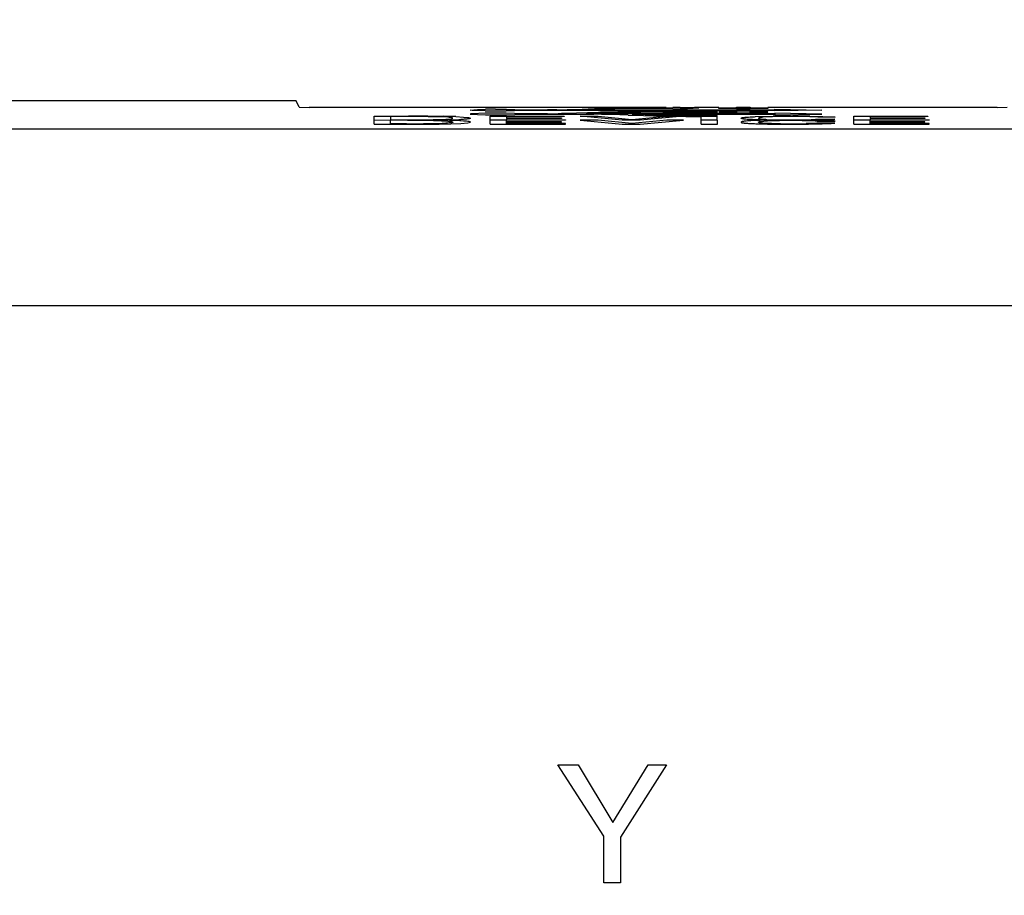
# Model space of a CAD drawing. Header units: inches. Extents: x 0 to 34, y 0 to 22.
# Tile 123 of 129: x 28.605 to 29.107, y 12.364 to 12.811. Entities that reach past the tile are written whole.
import ezdxf

# ---------------------------------------------------------------- set-up
doc = ezdxf.new("R2010")
doc.units = ezdxf.units.IN
doc.header["$LTSCALE"] = 1.87
doc.header["$MEASUREMENT"] = 0
doc.layers.get('0').update_dxf_attribs({"linetype": 'CONTINUOUS'})
doc.layers.add('DIMENSIONS', color=7, linetype='CONTINUOUS')
doc.styles.get("Standard").update_dxf_attribs({"font": 'txt', "width": 0.8})
doc.dimstyles.new('DIMSTYLE_2', dxfattribs={"dimtxt": 0.125, "dimasz": 0.18, "dimexe": 0.18, "dimexo": 0.0625, "dimgap": 0.09, "dimtad": 0, "dimtih": 1, "dimtoh": 1, "dimzin": 4, "dimdsep": 46, "dimtxsty": 'STANDARD', "dimblk": '_FILLED', "dimblk1": '_FILLED', "dimblk2": '_FILLED', "dimcen": 0.09, "dimadec": 0, "dimazin": 0, "dimtp": 0.02, "dimtm": 0.02, "dimtfac": 1, "dimtofl": 0, "dimtmove": 0, "dimatfit": 3, "dimldrblk": '_FILLED', "dimfxl": 1, "dimtolj": 1, "dimtzin": 4, "dimarcsym": 0})

# ---------------------------------------------------------------- blocks, each defined once
blk = doc.blocks.new('*D16')
at = {"layer": 'DIMENSIONS', "color": 2, "linetype": 'CONTINUOUS'}
blk.add_line((28.1622878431, 12.0173159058), (28.1622878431, 13.4567883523), dxfattribs=at)
at = {"layer": 'DIMENSIONS', "color": 2, "linetype": 'CONTINUOUS', "insert": (28.0997878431, 13.5192883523), "char_height": 0.125, "width": 1.125, "attachment_point": 1, "rotation": 90, "line_spacing_factor": 0.9}
blk.add_mtext('2.61{\\Ftxt.shx;\\W1.000000;\\H0.125000; }[66.4]', dxfattribs=at)
blk = doc.blocks.new('_FILLED')
at = {"color": 0, "linetype": 'BYBLOCK'}
blk.add_solid([(0, 0), (-1, 0.1736111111), (-1, -0.1736111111)], dxfattribs=at)

msp = doc.modelspace()

# ---------------------------------------------------------------- linework, layer by layer
at = {"color": 6, "linetype": 'CONTINUOUS'}
for p, q in [((28.7460748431, 12.7691251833), (28.5181328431, 12.7691251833)), ((28.7476993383, 12.7658752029), (28.7460748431, 12.7691251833)), ((28.9347258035, 12.7657036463), (28.7526985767, 12.7657036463)), ((28.9615507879, 12.7657036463), (28.9490770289, 12.7657036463)), ((29.1034511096, 12.7657036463), (28.9865896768, 12.7657036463)), ((30.462287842, 12.7547909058), (27.6022878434, 12.7547909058)), ((27.6022878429, 12.6647909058), (30.4622878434, 12.6647909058))]:
    msp.add_line(p, q, dxfattribs=at)
at = {"color": 7, "linetype": 'CONTINUOUS'}
for p, q in [((28.7476993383, 12.7658752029), (28.7526985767, 12.7657036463)), ((28.8347674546, 12.7644575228), (28.8384870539, 12.7647809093)), ((28.8357587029, 12.7642771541), (28.8349119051, 12.7643925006)), ((28.8424925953, 12.7628750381), (28.8357527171, 12.7626385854)), ((28.842498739, 12.7640410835), (28.8357587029, 12.7642771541)), ((28.8384870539, 12.7647809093), (28.8425420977, 12.7648745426)), ((28.8477132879, 12.7649091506), (28.8532755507, 12.7648686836)), ((28.8574087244, 12.7641512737), (28.85313123, 12.7640440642)), ((28.8574020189, 12.7627652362), (28.8531337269, 12.7628720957)), ((28.8532755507, 12.7648686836), (28.8575077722, 12.7647598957)), ((28.8600745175, 12.7625992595), (28.8574020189, 12.7627652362)), ((28.8600905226, 12.7643188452), (28.8574087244, 12.7641512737)), ((28.8575077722, 12.7647598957), (28.8600745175, 12.7645980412)), ((28.8600745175, 12.7645980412), (28.8742205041, 12.7645980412)), ((28.8977874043, 12.7643188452), (28.8600905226, 12.7643188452)), ((28.8790273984, 12.7646656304), (28.8841619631, 12.7647211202)), ((28.8820203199, 12.7626969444), (28.8813312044, 12.7626868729)), ((28.8890129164, 12.7628360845), (28.8820203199, 12.7626969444)), ((28.8841619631, 12.7647211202), (28.8886050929, 12.7648215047)), ((28.8886050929, 12.7648215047), (28.8981407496, 12.765236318)), ((28.9001952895, 12.7633044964), (28.8890129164, 12.7628360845)), ((28.8975807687, 12.764773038), (28.8938247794, 12.7645980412)), ((28.8938247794, 12.7645980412), (28.9900077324, 12.7645980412)), ((28.8938247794, 12.7625992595), (28.8993309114, 12.7628412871)), ((28.9000884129, 12.7648780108), (28.8975807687, 12.764773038)), ((28.8993309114, 12.7628412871), (28.9058284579, 12.7631033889)), ((28.9085243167, 12.7651704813), (28.9000884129, 12.7648780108)), ((28.9058284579, 12.7631033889), (28.9136081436, 12.7632579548)), ((28.9215166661, 12.7637014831), (28.9073600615, 12.7642055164)), ((28.9194355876, 12.7653090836), (28.9085243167, 12.7651704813)), ((28.9900077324, 12.7643188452), (28.9173813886, 12.7643188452)), ((28.9208296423, 12.764182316), (28.924633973, 12.7639965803)), ((28.9330141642, 12.7634203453), (28.9228898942, 12.7636521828)), ((28.924633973, 12.7639965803), (28.9293657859, 12.7638272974)), ((28.9331236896, 12.7656144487), (28.9381006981, 12.7657874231)), ((28.9351378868, 12.7652392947), (28.9332693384, 12.7653366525)), ((28.9332693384, 12.7633378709), (28.9381058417, 12.7631789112)), ((28.9379494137, 12.7637868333), (28.9349588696, 12.7637206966)), ((28.9380555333, 12.7651783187), (28.9351378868, 12.7652392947)), ((28.9354449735, 12.7636848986), (28.9446785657, 12.7635874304)), ((28.9418299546, 12.7658076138), (28.9460045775, 12.7657814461)), ((28.9446785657, 12.7635874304), (28.9446785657, 12.7637223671)), ((28.9446785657, 12.7637223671), (28.9606827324, 12.7637223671)), ((28.9446785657, 12.7631650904), (28.9446785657, 12.7633088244)), ((28.9606827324, 12.7631650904), (28.9446785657, 12.7631650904)), ((28.9484488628, 12.7652353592), (28.9455587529, 12.7651780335)), ((28.9460045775, 12.7657814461), (28.9489199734, 12.765713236)), ((28.9511577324, 12.7654821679), (28.9484488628, 12.7652353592)), ((28.9489199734, 12.765713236), (28.9505717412, 12.76561238)), ((28.9505717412, 12.76561238), (28.9511577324, 12.7654821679)), ((28.9606827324, 12.7637223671), (28.9606827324, 12.7631650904)), ((28.9615507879, 12.7653516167), (28.9615507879, 12.7655966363)), ((28.9615507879, 12.7655966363), (28.9705577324, 12.7655966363)), ((28.9705577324, 12.7653516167), (28.9615507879, 12.7653516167)), ((28.9615507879, 12.7635978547), (28.9615507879, 12.7633528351)), ((28.9705577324, 12.7635978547), (28.9615507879, 12.7635978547)), ((28.9615507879, 12.7633528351), (28.9705577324, 12.7633528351)), ((28.9705577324, 12.7655966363), (28.9705577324, 12.7659107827)), ((28.9705577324, 12.7659107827), (28.9775827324, 12.7659107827)), ((28.9705577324, 12.7650374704), (28.9705577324, 12.7653516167)), ((28.9775827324, 12.7650374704), (28.9705577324, 12.7650374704)), ((28.9705577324, 12.763912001), (28.9705577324, 12.7635978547)), ((28.9775827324, 12.763912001), (28.9705577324, 12.763912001)), ((28.9705577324, 12.7633528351), (28.9705577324, 12.7630386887)), ((28.9705577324, 12.7630386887), (28.9775827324, 12.7630386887)), ((28.9775827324, 12.7659107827), (28.9775827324, 12.7655966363)), ((28.9775827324, 12.7655966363), (28.9865896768, 12.7655966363)), ((28.9775827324, 12.7653516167), (28.9775827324, 12.7650374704)), ((28.9865896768, 12.7653516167), (28.9775827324, 12.7653516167)), ((28.9775827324, 12.7635978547), (28.9775827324, 12.763912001)), ((28.9865896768, 12.7635978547), (28.9775827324, 12.7635978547)), ((28.9775827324, 12.7630386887), (28.9775827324, 12.7633528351)), ((28.9775827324, 12.7633528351), (28.9865896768, 12.7633528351)), ((28.9865896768, 12.7655966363), (28.9865896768, 12.7653516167)), ((28.9865896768, 12.7633528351), (28.9865896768, 12.7635978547)), ((28.9900077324, 12.7645980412), (28.9900077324, 12.7649315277)), ((28.9900077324, 12.7649315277), (29.0140146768, 12.764466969)), ((29.0140146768, 12.764466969), (28.9900077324, 12.7640052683)), ((28.9900077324, 12.7640052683), (28.9900077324, 12.7643188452)), ((28.9900077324, 12.7629327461), (28.9900077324, 12.7625992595)), ((29.0140146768, 12.7624681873), (28.9900077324, 12.7629327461)), ((29.1034511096, 12.7657036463), (29.108450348, 12.7658752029)), ((28.7858646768, 12.7572914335), (28.7858646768, 12.7613875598)), ((28.7858646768, 12.7613875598), (28.8032730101, 12.7613875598)), ((28.8041882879, 12.7591477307), (28.7858646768, 12.7592902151)), ((28.7941924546, 12.7611465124), (28.7941924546, 12.7595284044)), ((28.8041882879, 12.7611465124), (28.7941924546, 12.7611465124)), ((28.7941924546, 12.7595284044), (28.8023577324, 12.7595284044)), ((28.7941924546, 12.7575296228), (28.7941924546, 12.7591477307)), ((28.8131197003, 12.761370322), (28.8211496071, 12.761288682)), ((28.8201799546, 12.7609634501), (28.8160971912, 12.7610694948)), ((28.8180980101, 12.7596445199), (28.822437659, 12.7598110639)), ((28.8189727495, 12.7593499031), (28.818116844, 12.7593404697)), ((28.8249271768, 12.7594616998), (28.8189727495, 12.7593499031)), ((28.82338803, 12.7607900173), (28.8201799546, 12.7609634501)), ((28.8201799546, 12.7589646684), (28.8233975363, 12.7587905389)), ((28.8209759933, 12.7592928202), (28.8202359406, 12.7593048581)), ((28.822437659, 12.7598110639), (28.8251029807, 12.7600291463)), ((28.8233975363, 12.7587905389), (28.8253627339, 12.7585666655)), ((28.8249271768, 12.7574629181), (28.8301077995, 12.7576718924)), ((28.8251029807, 12.7600291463), (28.8256882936, 12.7601346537)), ((28.8253627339, 12.7585666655), (28.826011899, 12.7583111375)), ((28.8256882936, 12.7601346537), (28.826011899, 12.7603099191)), ((28.8275105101, 12.7611145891), (28.8313859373, 12.7609031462)), ((28.8314115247, 12.7589024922), (28.8275105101, 12.7591158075)), ((28.8301077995, 12.7576718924), (28.8336481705, 12.7579650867)), ((28.8313859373, 12.7609031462), (28.8339789, 12.7606330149)), ((28.8336481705, 12.7579650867), (28.8349230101, 12.7583227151)), ((28.8339789, 12.7606330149), (28.8349230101, 12.7603214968)), ((28.8347674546, 12.7624587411), (28.8385199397, 12.7621342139)), ((28.8357527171, 12.7626385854), (28.8349139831, 12.7625241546)), ((28.8385199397, 12.7621342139), (28.8425564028, 12.7620414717)), ((28.8450285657, 12.7572914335), (28.8450285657, 12.7613875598)), ((28.8450285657, 12.7613875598), (28.882761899, 12.7613875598)), ((28.8834257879, 12.7592902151), (28.8450285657, 12.7592902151)), ((28.8477132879, 12.7620070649), (28.8532779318, 12.7620475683)), ((28.8532779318, 12.7620475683), (28.8575314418, 12.7621573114)), ((28.8533563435, 12.7611406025), (28.8533563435, 12.7604870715)), ((28.882761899, 12.7611406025), (28.8533563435, 12.7611406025)), ((28.8533563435, 12.7604870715), (28.8813438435, 12.7604870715)), ((28.8533563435, 12.7602429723), (28.8533563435, 12.759545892)), ((28.8813438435, 12.7602429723), (28.8533563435, 12.7602429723)), ((28.8533563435, 12.759545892), (28.8834257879, 12.759545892)), ((28.8533563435, 12.7584882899), (28.8533563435, 12.7591418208)), ((28.8813438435, 12.7584882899), (28.8533563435, 12.7584882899)), ((28.8533563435, 12.7575471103), (28.8533563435, 12.7582441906)), ((28.8533563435, 12.7582441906), (28.8813438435, 12.7582441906)), ((28.8575314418, 12.7621573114), (28.8600905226, 12.7623200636)), ((28.8742205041, 12.7625992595), (28.8600745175, 12.7625992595)), ((28.8600905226, 12.7623200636), (28.8977874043, 12.7623200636)), ((28.8813438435, 12.7604870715), (28.8813438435, 12.7602429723)), ((28.8813438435, 12.7582441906), (28.8813438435, 12.7584882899)), ((28.882761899, 12.7613875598), (28.882761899, 12.7611406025)), ((28.882761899, 12.7591418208), (28.882761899, 12.7592902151)), ((28.8834257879, 12.759545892), (28.8834257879, 12.7592902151)), ((28.8907841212, 12.7613875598), (28.9000271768, 12.7613875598)), ((28.912186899, 12.7592902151), (28.8907841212, 12.7613875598)), ((28.9000271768, 12.7593887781), (28.8907841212, 12.7593887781)), ((28.8907841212, 12.7593887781), (28.912186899, 12.7572914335)), ((28.9900077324, 12.7625992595), (28.8938247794, 12.7625992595)), ((28.9000271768, 12.7613875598), (28.9171035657, 12.7595953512)), ((28.9171035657, 12.7575965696), (28.9000271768, 12.7593887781)), ((28.921349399, 12.7592902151), (28.912186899, 12.7592902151)), ((28.9153841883, 12.7619631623), (28.9230485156, 12.7616491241)), ((28.9171035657, 12.7595953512), (28.9350896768, 12.7613875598)), ((28.9350896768, 12.7593887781), (28.9171035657, 12.7575965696)), ((28.9173813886, 12.7623200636), (28.9900077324, 12.7623200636)), ((28.9435049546, 12.7613875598), (28.921349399, 12.7592902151)), ((28.921349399, 12.7572914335), (28.9435049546, 12.7593887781)), ((28.9265691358, 12.7619214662), (28.9214443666, 12.7621516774)), ((28.9230485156, 12.7616491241), (28.9333166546, 12.7614164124)), ((28.9343701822, 12.7617061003), (28.9265691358, 12.7619214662)), ((28.9333166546, 12.7614164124), (28.9350069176, 12.7613922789)), ((28.9446785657, 12.7615886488), (28.9343701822, 12.7617061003)), ((28.9350896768, 12.7613875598), (28.9435049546, 12.7613875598)), ((28.9435049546, 12.7593887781), (28.9350896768, 12.7593887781)), ((28.9428269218, 12.761318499), (28.9446785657, 12.7613100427)), ((28.9446785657, 12.7617235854), (28.9446785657, 12.7615886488)), ((28.9606827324, 12.7617235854), (28.9446785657, 12.7617235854)), ((28.9446785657, 12.7613100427), (28.9446785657, 12.7611663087)), ((28.9446785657, 12.7611663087), (28.9525313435, 12.7611663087)), ((28.9525313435, 12.7572914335), (28.9525313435, 12.7613875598)), ((28.9525313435, 12.7613875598), (28.9608591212, 12.7613875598)), ((28.9608591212, 12.7592902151), (28.9525313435, 12.7592902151)), ((28.9608591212, 12.7572914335), (28.9606827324, 12.7617235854)), ((28.9801428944, 12.7611215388), (28.9892413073, 12.7613417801)), ((28.9898726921, 12.7593111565), (28.9821870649, 12.7594622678)), ((28.9826494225, 12.7586722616), (28.9863679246, 12.7589537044)), ((28.993033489, 12.7575407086), (28.9838889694, 12.7578427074)), ((28.9935723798, 12.7611440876), (28.9841862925, 12.7608316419)), ((28.9858598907, 12.7597282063), (28.9921217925, 12.7595540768)), ((28.9863679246, 12.7589537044), (28.9924192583, 12.7591264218)), ((28.9900077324, 12.7620064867), (29.0140146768, 12.7624681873)), ((28.9900077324, 12.7623200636), (28.9900077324, 12.7620064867)), ((28.9981435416, 12.761415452), (28.9992646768, 12.761416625)), ((29.0079681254, 12.7610871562), (29.003975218, 12.7611590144)), ((29.0040780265, 12.7591590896), (29.0106686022, 12.7589723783)), ((29.0060419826, 12.7595554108), (29.0085952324, 12.7596213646)), ((29.0134361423, 12.7594112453), (29.0064711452, 12.7592940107)), ((29.0119257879, 12.7608210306), (29.0079681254, 12.7610871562)), ((29.0079785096, 12.7613752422), (29.0145817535, 12.7612502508)), ((29.0085952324, 12.7596213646), (29.0108741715, 12.7597574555)), ((29.009891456, 12.7576841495), (29.0085952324, 12.7576225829)), ((29.011511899, 12.7578432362), (29.009891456, 12.7576841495)), ((29.0106686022, 12.7589723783), (29.0115824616, 12.7588869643)), ((29.0108741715, 12.7597574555), (29.0112988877, 12.7598070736)), ((29.011511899, 12.7598420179), (29.020674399, 12.7598420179)), ((29.020674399, 12.7578432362), (29.011511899, 12.7578432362)), ((29.0115824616, 12.7588869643), (29.011803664, 12.7588510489)), ((29.020836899, 12.7608210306), (29.0119257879, 12.7608210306)), ((29.0119257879, 12.758822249), (29.020836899, 12.758822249)), ((29.020674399, 12.7598420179), (29.0134361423, 12.7594112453)), ((29.0145817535, 12.7612502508), (29.0189745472, 12.7610504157)), ((29.0187360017, 12.7576300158), (29.020674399, 12.7578432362)), ((29.0189745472, 12.7610504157), (29.020836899, 12.7608210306)), ((29.0302771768, 12.7572914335), (29.0302771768, 12.7613875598)), ((29.0302771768, 12.7613875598), (29.0680105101, 12.7613875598)), ((29.068674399, 12.7592902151), (29.0302771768, 12.7592902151)), ((29.0386049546, 12.7611406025), (29.0386049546, 12.7604870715)), ((29.0680105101, 12.7611406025), (29.0386049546, 12.7611406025)), ((29.0386049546, 12.7604870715), (29.0665924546, 12.7604870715)), ((29.0386049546, 12.7602429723), (29.0386049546, 12.759545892)), ((29.0665924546, 12.7602429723), (29.0386049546, 12.7602429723)), ((29.0386049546, 12.759545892), (29.068674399, 12.759545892)), ((29.0386049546, 12.7584882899), (29.0386049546, 12.7591418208)), ((29.0665924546, 12.7584882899), (29.0386049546, 12.7584882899)), ((29.0386049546, 12.7575471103), (29.0386049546, 12.7582441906)), ((29.0386049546, 12.7582441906), (29.0665924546, 12.7582441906)), ((29.0665924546, 12.7604870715), (29.0665924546, 12.7602429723)), ((29.0665924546, 12.7582441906), (29.0665924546, 12.7584882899)), ((29.0680105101, 12.7613875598), (29.0680105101, 12.7611406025)), ((29.0680105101, 12.7591418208), (29.0680105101, 12.7592902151)), ((29.068674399, 12.759545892), (29.068674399, 12.7592902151)), ((28.7858646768, 12.7572914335), (28.8027716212, 12.7572914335)), ((28.8023577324, 12.7575296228), (28.7941924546, 12.7575296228)), ((28.8112851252, 12.7573003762), (28.8188972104, 12.7573502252)), ((28.8188972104, 12.7573502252), (28.8249271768, 12.7574629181)), ((28.8450285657, 12.7572914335), (28.8834257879, 12.7572914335)), ((28.8834257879, 12.7575471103), (28.8533563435, 12.7575471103)), ((28.8834257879, 12.7572914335), (28.8834257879, 12.7575471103)), ((28.912186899, 12.7572914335), (28.921349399, 12.7572914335)), ((28.9525313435, 12.7572914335), (28.9608591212, 12.7572914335)), ((29.0085952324, 12.7576225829), (29.0060283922, 12.7575563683)), ((29.0071690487, 12.7573023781), (29.0141796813, 12.7574333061)), ((29.0141796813, 12.7574333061), (29.0187360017, 12.7576300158)), ((29.0302771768, 12.7572914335), (29.068674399, 12.7572914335)), ((29.068674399, 12.7575471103), (29.0386049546, 12.7575471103)), ((29.068674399, 12.7572914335), (29.068674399, 12.7575471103)), ((28.9029420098, 12.3941367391), (28.8794572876, 12.4306159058)), ((28.8794572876, 12.4306159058), (28.8897850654, 12.4306159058)), ((28.8897850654, 12.4306159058), (28.907526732, 12.4011353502)), ((28.907526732, 12.4011353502), (28.9255114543, 12.4306159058)), ((28.9348433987, 12.4306159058), (28.9113572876, 12.3937172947)), ((28.9255114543, 12.4306159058), (28.9348433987, 12.4306159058)), ((28.9029420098, 12.3704825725), (28.9029420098, 12.3941367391)), ((28.9113572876, 12.3937172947), (28.9113572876, 12.3704825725)), ((28.9113572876, 12.3704825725), (28.9029420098, 12.3704825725))]:
    msp.add_line(p, q, dxfattribs=at)
for centre, radius, start, end in [((28.8479658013, 12.3398592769), 0.4230511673, 90.0341990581, 90.7412823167), ((28.8479912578, 13.1909977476), 0.4269919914, 269.2629678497, 269.9627006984), ((28.8470053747, 12.4439703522), 0.3209352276, 90.3674638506, 90.7968435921), ((28.8480251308, 12.3039401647), 0.4609690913, 90.0387602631, 90.3825859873), ((28.8478304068, 13.1314605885), 0.3674547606, 269.9817381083, 270.8265652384), ((28.847822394, 12.3945090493), 0.3684013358, 89.1739239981, 90.0169687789), ((28.8927706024, 11.6162941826), 1.1484536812, 90.6856579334, 90.9254953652), ((28.8594150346, 14.2528069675), 1.4902812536, 270.5692246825, 270.842625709), ((28.8952987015, 12.1303086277), 0.634015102, 89.5598120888, 89.7750960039), ((28.9122812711, 12.3652422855), 0.4002439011, 91.327175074, 92.0246675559), ((28.896340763, 12.2277607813), 0.5365578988, 88.8232328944, 89.5911360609), ((28.9177535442, 12.1445505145), 0.6190030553, 90.8388062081, 91.6254343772), ((28.9172445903, 12.1610811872), 0.6044652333, 90.8238608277, 91.3492899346), ((28.922571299, 11.8085527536), 0.9570338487, 90.4315994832, 90.839264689), ((28.9254484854, 11.5428195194), 1.2207827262, 90.278957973, 90.7864813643), ((28.9253862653, 11.7768527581), 0.9864755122, 90.1445035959, 90.6841048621), ((28.9280499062, 11.1558384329), 1.6097710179, 90.1604492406, 90.4515921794), ((28.9069540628, 12.4573470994), 0.3071487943, 87.4107571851, 88.0545045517), ((28.9296090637, 11.1311963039), 1.6341444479, 89.8716646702, 90.3567010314), ((28.9301248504, 10.6854804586), 2.0781344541, 90.1364774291, 90.2928031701), ((28.9335473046, 13.0796574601), 0.316184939, 267.8194051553, 268.0684079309), ((28.9306485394, 10.6751750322), 2.0881644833, 89.9280895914, 90.2126538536), ((28.9313892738, 10.1762068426), 2.589408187, 89.9616226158, 90.1736375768), ((28.9437075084, 13.2462584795), 0.4826443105, 268.2972115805, 269.0190881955), ((28.9489850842, 13.8238120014), 1.060511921, 269.1371139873, 269.7673331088), ((28.9417318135, 12.4388509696), 0.3249578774, 89.982695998, 90.6669185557), ((28.9417721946, 13.0999145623), 0.3347568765, 269.3638565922, 270.0098859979), ((28.9415468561, 12.4736867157), 0.2921210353, 89.9444738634, 90.6759351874), ((28.9415578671, 13.0591996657), 0.2960408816, 269.3318795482, 270.0526598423), ((28.9416866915, 13.1678119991), 0.4026543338, 270.0203856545, 270.2568878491), ((28.9421549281, 12.4489648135), 0.3148441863, 89.7449736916, 90.0591391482), ((28.9417820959, 13.125248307), 0.362089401, 270.007572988, 270.4705828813), ((28.9420616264, 13.0825173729), 0.317358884, 270.2582399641, 270.4733491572), ((28.9423682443, 12.4947917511), 0.2690167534, 89.4926997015, 89.7469622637), ((28.9425221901, 13.0262177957), 0.2610574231, 270.4743512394, 270.6664670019), ((28.9430420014, 12.5624640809), 0.2013411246, 89.0093585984, 89.5139183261), ((28.9443998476, 12.6357740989), 0.1280186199, 88.2241712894, 89.0497191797), ((28.8038566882, 14.1273189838), 1.3677914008, 269.9372098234, 270.186565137), ((28.805049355, 14.6446741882), 1.885385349, 269.9307809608, 270.1907478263), ((28.805521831, 11.2336169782), 1.5277722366, 89.7150572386, 90.0843371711), ((28.8053372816, 11.9158888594), 0.8452584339, 89.645733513, 90.0778844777), ((28.8052242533, 11.8663089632), 0.8928393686, 89.6564988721, 90.0664805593), ((28.8061580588, 13.5304355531), 0.7709037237, 270.1599720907, 270.5623073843), ((28.8081627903, 12.2971972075), 0.4639401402, 89.0200678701, 89.7035054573), ((28.8074300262, 12.229338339), 0.5298032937, 89.0652182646, 89.6596678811), ((28.8093434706, 13.6461257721), 0.8868287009, 270.1280945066, 270.5668349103), ((28.8100996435, 13.0960064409), 0.3364570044, 270.6171538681, 271.3621824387), ((28.8111921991, 12.479274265), 0.279839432, 88.561558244, 89.0005481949), ((28.8122208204, 12.2322442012), 0.5271215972, 89.128758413, 89.5018770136), ((28.8126904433, 12.9613541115), 0.2037801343, 271.5205953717, 272.1973828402), ((28.8139148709, 12.588531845), 0.1705479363, 87.8947641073, 88.554547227), ((28.8161354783, 12.874475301), 0.1168331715, 272.1427612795, 273.0784150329), ((28.8163442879, 12.467610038), 0.2917195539, 87.806339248, 89.0902621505), ((28.8152583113, 12.4217030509), 0.3396367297, 88.3110412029, 89.0061047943), ((28.8185638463, 12.9919677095), 0.2325930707, 271.5677056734, 271.8624425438), ((28.8175387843, 12.5035537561), 0.2577544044, 88.0578297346, 88.2814869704), ((28.8198039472, 12.9549402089), 0.1955448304, 271.8518794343, 272.330855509), ((28.8189793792, 12.546153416), 0.2151303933, 87.7273039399, 88.056772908), ((28.8220930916, 12.9012509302), 0.1418069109, 272.2889508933, 273.2337933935), ((28.8470179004, 13.084178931), 0.322168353, 269.2065230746, 269.6417426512), ((28.8480429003, 13.2272807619), 0.4652738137, 269.6257089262, 269.9594101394), ((28.8961821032, 12.265482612), 0.4968400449, 89.5453929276, 89.8148757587), ((28.8958070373, 12.2193037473), 0.543020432, 88.8594485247, 89.5444795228), ((28.8974958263, 12.2948661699), 0.4674394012, 87.8068216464, 88.8820486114), ((28.8939799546, 12.1485666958), 0.6141993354, 87.4371190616, 87.8164613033), ((28.9960542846, 12.2794373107), 0.4799546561, 90.8622196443, 91.6015450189), ((28.9994635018, 12.0640228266), 0.6973938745, 90.108444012, 90.8398547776), ((28.9984951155, 13.461553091), 0.7022948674, 269.2965335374, 269.9747412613), ((28.9989702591, 13.1665631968), 0.4070667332, 269.0360137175, 269.9831840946), ((28.9991777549, 12.3733783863), 0.3858072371, 90.1489560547, 91.0037477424), ((28.9988645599, 12.411691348), 0.3494928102, 89.98905152, 90.8676320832), ((28.9990415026, 12.4074159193), 0.3517694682, 90.0179425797, 90.1411766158), ((28.9989946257, 13.5325893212), 0.7733314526, 269.9400529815, 270.5539405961), ((28.9986862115, 13.2736663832), 0.5141699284, 270.0183393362, 270.4465109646), ((28.9988094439, 12.2313467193), 0.5278386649, 89.4280969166, 89.9867680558), ((28.9991309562, 12.2951930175), 0.4659911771, 89.4043647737, 90.0245433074), ((28.9995726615, 11.9088263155), 0.8525903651, 89.4351010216, 90.0206971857), ((29.0000231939, 13.0951979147), 0.3356964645, 270.4557043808, 271.0273258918), ((29.0053315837, 12.4315672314), 0.327816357, 88.5530078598, 89.2488417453), ((28.8038426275, 14.139649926), 1.3821211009, 269.9384437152, 270.1855251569), ((28.805029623, 14.6601172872), 1.9028271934, 269.9320095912, 270.1883589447), ((28.8070771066, 13.3830545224), 0.6255196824, 270.1136588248, 270.6069948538), ((28.8105847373, 13.0658082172), 0.3082540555, 270.5797514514, 271.3966449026), ((28.9984380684, 13.4420737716), 0.684814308, 269.1499355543, 269.978869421), ((28.9991940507, 13.1973643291), 0.4398667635, 269.1975167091, 269.9552875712), ((28.9985252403, 13.6273947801), 0.8701353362, 269.9776297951, 270.5691779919), ((28.9987840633, 13.2474837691), 0.4899860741, 270.0078023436, 270.458886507), ((29.0004397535, 13.0611590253), 0.3036540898, 270.4280618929, 271.0545667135)]:
    msp.add_arc(centre, radius, start, end, dxfattribs=at)
for points, knots in [([(28.826011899, 12.7583111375), (28.8260063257, 12.7582845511), (28.8259479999, 12.7582247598), (28.8256940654, 12.7581234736), (28.8250734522, 12.7580161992), (28.8239336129, 12.7579014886), (28.8229836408, 12.7578418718), (28.8224097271, 12.757810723)], [0, 0, 0, 0, 0.0221739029, 0.0620331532, 0.2242745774, 0.5308308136, 1, 1, 1, 1]), ([(28.826011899, 12.7603099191), (28.8260126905, 12.7603332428), (28.8259676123, 12.76039194), (28.8257672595, 12.7604802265), (28.8253059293, 12.7605857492), (28.8244779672, 12.7606985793), (28.8237979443, 12.7607587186), (28.82338803, 12.7607900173)], [0, 0, 0, 0, 0.0258620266, 0.0715772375, 0.24468212, 0.5444132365, 1, 1, 1, 1]), ([(28.8349230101, 12.7603214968), (28.8349144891, 12.7602838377), (28.8348121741, 12.7602075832), (28.8345993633, 12.7601354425), (28.8342431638, 12.760052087), (28.8337407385, 12.7599729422), (28.8330738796, 12.7598925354), (28.8318410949, 12.7597773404), (28.8308272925, 12.7597115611), (28.8300924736, 12.7596698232)], [0, 0, 0, 0, 0.0235641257, 0.0688948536, 0.1413515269, 0.2442146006, 0.3801926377, 0.5508205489, 1, 1, 1, 1]), ([(28.8349230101, 12.7583227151), (28.8349105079, 12.7583546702), (28.8348323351, 12.7584178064), (28.8346646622, 12.7584854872), (28.8343998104, 12.7585578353), (28.8338333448, 12.7586664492), (28.832824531, 12.7587888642), (28.8319373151, 12.7588636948), (28.8314115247, 12.7589024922)], [0, 0, 0, 0, 0.0286482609, 0.0778781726, 0.1527356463, 0.2564392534, 0.5598286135, 1, 1, 1, 1]), ([(28.9729438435, 12.7583168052), (28.9729344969, 12.7583060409), (28.9729188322, 12.7582827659), (28.9729210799, 12.7582381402), (28.9729529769, 12.7581987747), (28.9730385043, 12.7581418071), (28.9732210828, 12.758078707), (28.9735275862, 12.758007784), (28.9739623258, 12.7579371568), (28.9745337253, 12.7578665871), (28.9752504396, 12.757797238), (28.9761171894, 12.757729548), (28.977137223, 12.7576644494), (28.9788102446, 12.7575766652), (28.9812739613, 12.7574838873), (28.984613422, 12.757397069), (28.9870109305, 12.757353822), (28.9882782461, 12.7573348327)], [0, 0, 0, 0, 0.0027567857, 0.005156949, 0.0080780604, 0.0121647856, 0.0249736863, 0.0450054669, 0.0731110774, 0.1100334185, 0.156357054, 0.212332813, 0.2781527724, 0.3540051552, 0.5363008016, 0.7548997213, 1, 1, 1, 1]), ([(28.9821870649, 12.7594622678), (28.9813664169, 12.7594858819), (28.9798452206, 12.759535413), (28.9777656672, 12.7596246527), (28.9760919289, 12.7597228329), (28.9749594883, 12.7598180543), (28.974254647, 12.7599003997), (28.9738578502, 12.7599574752), (28.9735384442, 12.760014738), (28.9732919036, 12.7600713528), (28.9731111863, 12.760128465), (28.9729963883, 12.7601829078), (28.97292465, 12.760246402), (28.9729331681, 12.7602988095), (28.9729438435, 12.7603155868)], [0, 0, 0, 0, 0.2621549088, 0.4859936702, 0.6646283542, 0.7974978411, 0.84880536, 0.8911943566, 0.9255124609, 0.9523251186, 0.9721064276, 0.9854828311, 0.9936501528, 1, 1, 1, 1]), ([(28.9826402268, 12.7592044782), (28.9810656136, 12.7591587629), (28.9789122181, 12.7590845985), (28.9763297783, 12.7589325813), (28.9751541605, 12.758833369), (28.974418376, 12.7587478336), (28.9739995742, 12.7586885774), (28.9736575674, 12.7586284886), (28.9733892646, 12.7585706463), (28.973183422, 12.7585078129), (28.9730355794, 12.7584517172), (28.972933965, 12.7583663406), (28.9729438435, 12.7583168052)], [0, 0, 0, 0, 0.4816017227, 0.6586533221, 0.7908361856, 0.8422385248, 0.8850671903, 0.9201994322, 0.9481866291, 0.9694623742, 0.9845575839, 1, 1, 1, 1]), ([(28.9729438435, 12.7603155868), (28.9729379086, 12.7603325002), (28.972940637, 12.7603785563), (28.9729996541, 12.760434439), (28.9730971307, 12.76048607), (28.9732449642, 12.7605382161), (28.973446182, 12.7605903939), (28.9737059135, 12.76064268), (28.9740276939, 12.76069479), (28.9745908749, 12.7607699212), (28.9754743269, 12.760858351), (28.976757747, 12.7609550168), (28.9783465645, 12.7610461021), (28.979509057, 12.7610969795), (28.9801428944, 12.7611215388)], [0, 0, 0, 0, 0.0073319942, 0.0169522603, 0.0316192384, 0.0526218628, 0.0807588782, 0.1166694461, 0.1609297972, 0.2140870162, 0.3490533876, 0.5240373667, 0.7405331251, 1, 1, 1, 1]), ([(28.9818549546, 12.7603186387), (28.9818214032, 12.7603015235), (28.981758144, 12.7602691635), (28.9817831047, 12.7601927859), (28.9818408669, 12.7601577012), (28.981927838, 12.7601198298), (28.9820549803, 12.7600831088), (28.9822211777, 12.7600454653), (28.9825269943, 12.7599904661), (28.9830243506, 12.7599247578), (28.9837724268, 12.7598527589), (28.984738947, 12.7597843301), (28.9854592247, 12.7597466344), (28.9858598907, 12.7597282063)], [0, 0, 0, 0, 0.0264126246, 0.0357930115, 0.0501776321, 0.0721931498, 0.1027973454, 0.1425282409, 0.1917906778, 0.3205730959, 0.4942332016, 0.7187327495, 1, 1, 1, 1]), ([(28.9818549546, 12.758319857), (28.9818341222, 12.7583319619), (28.9817990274, 12.7583523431), (28.981759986, 12.7584374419), (28.9818776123, 12.7585038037), (28.9820002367, 12.7585466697), (28.9822644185, 12.7586146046), (28.9824837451, 12.7586486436), (28.9826494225, 12.7586722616)], [0, 0, 0, 0, 0.0690564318, 0.1147063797, 0.237178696, 0.3559162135, 0.5203444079, 1, 1, 1, 1]), ([(28.9841862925, 12.7608316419), (28.9839468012, 12.7608142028), (28.9835227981, 12.7607794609), (28.9829613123, 12.760717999), (28.9825378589, 12.7606539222), (28.9822287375, 12.7605913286), (28.9820125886, 12.7605256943), (28.9818806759, 12.7604717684), (28.9818034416, 12.7603878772), (28.9818371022, 12.7603353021), (28.9818549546, 12.7603186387)], [0, 0, 0, 0, 0.2862530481, 0.5070516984, 0.6733758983, 0.796230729, 0.8837850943, 0.9397069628, 0.9708879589, 1, 1, 1, 1]), ([(28.9838889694, 12.7578427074), (28.9836766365, 12.7578588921), (28.983303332, 12.7578910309), (28.9828117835, 12.7579484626), (28.982445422, 12.7580083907), (28.9821787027, 12.7580673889), (28.9819906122, 12.7581282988), (28.9818737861, 12.7581783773), (28.9818045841, 12.7582566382), (28.9818377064, 12.758304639), (28.9818549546, 12.758319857)], [0, 0, 0, 0, 0.2887728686, 0.5079915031, 0.6711076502, 0.7915870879, 0.879116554, 0.9362951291, 0.9688078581, 1, 1, 1, 1]), ([(29.020836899, 12.758822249), (29.0207388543, 12.7588524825), (29.0204803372, 12.7589008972), (29.0200052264, 12.7589631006), (29.0193546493, 12.7590237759), (29.0181380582, 12.7591108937), (29.0162032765, 12.7592027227), (29.0145436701, 12.7592550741), (29.0136096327, 12.7592790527)], [0, 0, 0, 0, 0.0424644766, 0.1084573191, 0.1984450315, 0.3127779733, 0.6132909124, 1, 1, 1, 1])]:
    msp.add_open_spline(points, degree=3, knots=knots, dxfattribs=at)

# ---------------------------------------------------------------- dimensions: what is measured, and where the dimension line sits
at = {"layer": 'DIMENSIONS', "color": 2, "linetype": 'CONTINUOUS'}
dim = msp.add_ordinate_dim(feature_location=(28.1622878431, 12.0173159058), offset=(0, 1.4394724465), dtype=1, origin=(30.7766221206, 11.9548159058), dimstyle='DIMSTYLE_2', dxfattribs=at)
dim.commit()
dim.dimension.update_dxf_attribs({"geometry": '*D16', "text_midpoint": (28.1622878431, 14.0817883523)})

doc.saveas('drawing.dxf')
